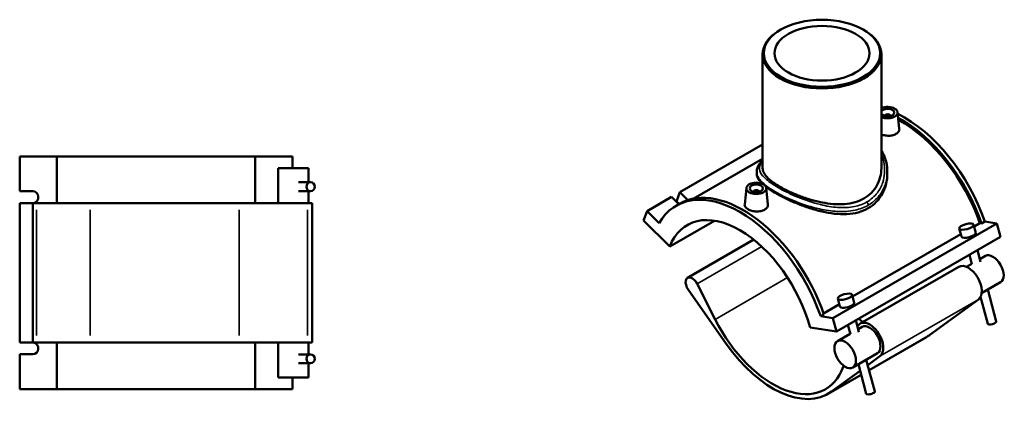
# Model space of a CAD drawing. Header units: millimetres. Extents: x -15 to 1139, y -66 to 1132.
# Tile 4 of 4: x 392 to 1139, y 835 to 1132. Entities that reach past the tile are written whole.
import ezdxf

# ---------------------------------------------------------------- set-up
doc = ezdxf.new("R2010")
doc.units = ezdxf.units.MM
doc.layers.add('Visible (ANSI)', color=7, linetype='Continuous', lineweight=50)
doc.layers.add('Visible Narrow (ANSI)', color=7, linetype='Continuous', lineweight=35)

msp = doc.modelspace()

# ---------------------------------------------------------------- linework, layer by layer
at = {"layer": 'Visible (ANSI)'}
for p, q in [((969.162, 1124.166), (968.523, 1123.795)), ((1031.769, 1124.166), (1032.408, 1123.795)), ((955.465, 1105.542), (955.465, 1019.239)), ((1045.465, 1105.542), (1045.465, 1019.239)), ((1057.732, 1061.632), (1059.057, 1049.268)), ((1048.246, 1058.913), (1048.246, 1058.727)), ((1052.246, 1058.913), (1052.246, 1058.727)), ((955.465, 1037.278), (892.819, 1001.202)), ((392.43, 1028.119), (420.621, 1028.119)), ((392.43, 1001.819), (392.43, 1028.119)), ((420.621, 1028.119), (420.621, 992.919)), ((420.621, 1028.119), (570.972, 1028.119)), ((570.972, 1028.119), (599.162, 1028.119)), ((570.972, 992.919), (570.972, 1028.119)), ((599.162, 1019.319), (599.162, 1028.119)), ((955.465, 1026.481), (902.887, 996.203)), ((611.316, 1019.319), (588.276, 1019.319)), ((588.276, 992.919), (588.276, 1019.319)), ((611.316, 1008.599), (611.316, 1019.319)), ((950.965, 1016.53), (950.965, 1014.972)), ((1049.965, 1016.53), (1049.965, 1014.972)), ((612.878, 1008.599), (603.736, 1008.599)), ((392.43, 1001.819), (402.297, 1001.819)), ((612.878, 1001.879), (603.736, 1001.879)), ((611.316, 992.919), (611.316, 1001.879)), ((890.11, 994.158), (892.819, 1001.202)), ((892.819, 1001.202), (898.854, 995.187)), ((943.199, 1004.299), (941.869, 991.894)), ((948.685, 1001.393), (948.685, 1001.58)), ((952.685, 1001.393), (952.685, 1001.58)), ((958.171, 1004.299), (959.496, 991.935)), ((402.297, 992.819), (392.43, 992.819)), ((392.43, 887.419), (392.43, 992.819)), ((405.279, 992.919), (402.433, 992.919)), ((402.433, 887.319), (402.433, 992.919)), ((405.279, 992.919), (445.958, 992.919)), ((558.698, 992.919), (445.958, 992.919)), ((558.698, 992.919), (610.579, 992.919)), ((614.196, 992.919), (610.579, 992.919)), ((614.196, 887.319), (614.196, 992.919)), ((886.455, 997.538), (867.858, 986.828)), ((891.927, 992.084), (886.455, 997.538)), ((892.094, 992.18), (890.11, 994.158)), ((865.149, 979.784), (867.858, 986.828)), ((867.858, 986.828), (876.994, 977.723)), ((889.884, 990.907), (892.373, 992.341)), ((865.149, 979.784), (885.083, 959.916)), ((885.083, 959.916), (919.098, 979.504)), ((1115.743, 975.061), (1120.177, 977.614)), ((1120.177, 977.614), (1121.448, 977.417)), ((1121.448, 977.417), (1123.937, 978.85)), ((1133.073, 977.434), (1123.937, 978.85)), ((1133.073, 977.434), (1008.622, 905.767)), ((1104.543, 973.598), (1106.168, 967.499)), ((1115.365, 976.482), (1116.99, 970.383)), ((1135.782, 967.27), (1133.073, 977.434)), ((948.685, 965.2), (898.569, 936.34)), ((1135.782, 967.27), (1011.331, 895.603)), ((1023.65, 922.028), (1105.695, 969.274)), ((1118.2, 957.145), (1120.557, 948.298)), ((1112.171, 953.673), (1114.064, 946.568)), ((1124.259, 952.865), (1119.995, 950.409)), ((1104.154, 944.611), (1029.483, 901.611)), ((1113.965, 946.937), (1109.919, 944.607)), ((1135.756, 932.899), (1121.417, 924.641)), ((899.125, 927.359), (927.889, 886.282)), ((919.474, 904.815), (905.882, 931.714)), ((1126.137, 927.36), (1132.548, 903.304)), ((1014.074, 914.466), (1012.449, 920.565)), ((1024.896, 917.35), (1023.271, 923.449)), ((1118.965, 919.938), (1082.279, 893.141)), ((1120.624, 921.951), (1126.055, 901.574)), ((1001.705, 909.39), (1013.601, 916.241)), ((999.486, 907.184), (1001.975, 908.617)), ((1008.622, 905.767), (999.486, 907.184)), ((1011.331, 895.603), (1008.622, 905.767)), ((1028.464, 895.265), (1026.106, 904.112)), ((991.397, 898.694), (1011.331, 895.603)), ((1021.97, 893.535), (1020.077, 900.64)), ((1030.921, 899.115), (1027.901, 897.376)), ((1021.872, 893.904), (1012.253, 888.365)), ((1079.719, 891.476), (1036.159, 866.391)), ((392.43, 887.419), (402.297, 887.419)), ((402.433, 887.319), (405.279, 887.319)), ((445.958, 887.319), (405.279, 887.319)), ((420.621, 887.319), (420.621, 852.119)), ((445.958, 887.319), (558.698, 887.319)), ((610.579, 887.319), (558.698, 887.319)), ((570.972, 852.119), (570.972, 887.319)), ((588.276, 860.919), (588.276, 887.319)), ((610.579, 887.319), (614.196, 887.319)), ((611.316, 878.359), (611.316, 887.319)), ((402.297, 878.419), (392.43, 878.419)), ((392.43, 852.119), (392.43, 878.419)), ((603.736, 878.359), (612.878, 878.359)), ((1042.418, 879.149), (1023.751, 868.399)), ((1040.454, 850.271), (1034.044, 874.326)), ((1035.131, 870.245), (1044.294, 876.939)), ((603.736, 871.639), (612.878, 871.639)), ((611.316, 860.919), (611.316, 871.639)), ((1007.608, 850.141), (1029.31, 865.993)), ((1016.82, 869.744), (1016.67, 869.324)), ((1033.961, 848.54), (1028.014, 870.854)), ((588.276, 860.919), (611.316, 860.919)), ((599.162, 852.119), (599.162, 860.919)), ((1030.129, 862.919), (1005.049, 848.476)), ((420.621, 852.119), (392.43, 852.119)), ((570.972, 852.119), (420.621, 852.119)), ((599.162, 852.119), (570.972, 852.119))]:
    msp.add_line(p, q, dxfattribs=at)
for centre, major_axis, ratio in [((1000.465, 1106.278), (-44.1, 0), 0.5758617), ((1000.465, 1106.278), (-36, 0), 0.5758617), ((612.878, 1005.239), (0, 3.36), 0.9396926), ((950.685, 1004.032), (-7.5, 0), 0.5758617), ((950.685, 1004.032), (-5, 0), 0.5758617), ((1109.954, 975.04), (-5.411, -1.442), 0.3434135), ((1017.86, 922.007), (-5.411, -1.442), 0.3434135), ((1018.002, 878.382), (-5.749, 9.983), 0.5780931), ((612.878, 874.999), (0, 3.36), 0.9396926)]:
    msp.add_ellipse(centre, major_axis=major_axis, ratio=ratio, dxfattribs=at)
for centre, major_axis, ratio, start_param, end_param in [((1000.465, 1105.542), (-45, 0), 0.5758617, 5.5016397, 10.2063236), ((1050.246, 1061.366), (7.5, 0), 0.5758617, 4.0213013, 8.5450693), ((1062.691, 978.602), (-48.356, 83.972), 0.5780931, 5.7430603, 5.7538444), ((1050.246, 1061.366), (-5, 0), 0.5758617, 0.2975301, 5.9856552), ((1050.246, 1058.913), (-2, 0), 0.5758617, 2.9729035, 6.4518745), ((1062.691, 978.602), (-48.356, 83.972), 0.5780931, 4.3938324, 5.57024), ((1060.202, 977.169), (48.356, -83.972), 0.5780931, 1.2522397, 2.3877567), ((1060.202, 977.169), (-47.408, 82.325), 0.5780931, 4.3961599, 5.5273074), ((402.297, 997.319), (0, 4.5), 0.9396926, 3.3528035, 6.2831853), ((938.24, 906.936), (-48.356, 83.972), 0.5780931, 4.3938324, 6.6056093), ((940.729, 908.369), (-48.356, 83.972), 0.5780931, 4.3938324, 6.2831853), ((950.685, 1001.58), (-2, 0), 0.5758617, 2.9729035, 6.4518745), ((402.297, 997.319), (0, -4.5), 0.9396926, 0, 0.0321152), ((938.24, 906.936), (-39.923, 69.327), 0.5780931, 4.2779904, 6.7214513), ((1111.579, 968.941), (5.411, 1.442), 0.3434135, 3.1415927, 6.2831853), ((1130.007, 942.882), (-5.749, 9.983), 0.5780931, 3.1415927, 6.2831853), ((1111.34, 932.132), (-7.186, 12.479), 0.5780931, 3.2044212, 6.2831853), ((902.062, 930.274), (-3.493, 6.066), 0.5780931, 4.6181579, 8.0061406), ((1019.485, 915.908), (-5.411, -1.442), 0.3434135, 0, 3.1415927), ((963.13, 921.269), (39.923, -69.327), 0.5780931, 4.6181579, 6.7418156), ((1036.669, 889.132), (7.186, -12.479), 0.5780931, 0.0628285, 3.5057767), ((1037.801, 964.269), (39.923, -69.327), 0.5780931, 5.3295096, 5.3898872), ((1129.301, 902.439), (3.247, 0.865), 0.3434135, 3.1415927, 6.2831853), ((1036.669, 889.132), (-5.749, 9.983), 0.5780931, 3.1415927, 6.2831853), ((1037.801, 964.269), (41.919, -72.793), 0.5780931, 0, 0.0628285), ((402.297, 882.919), (0, 4.5), 0.9396926, 6.2510701, 6.2831853), ((402.297, 882.919), (0, 4.5), 0.9396926, 3.1415927, 6.0719744), ((963.13, 921.269), (41.919, -72.793), 0.5780931, 4.864548, 6.3460138), ((1037.208, 849.406), (-3.247, -0.865), 0.3434135, 0, 3.1415927)]:
    msp.add_ellipse(centre, major_axis=major_axis, ratio=ratio, start_param=start_param, end_param=end_param, dxfattribs=at)
for points, knots in [([(1056.503, 1045.162), (1055.718, 1044.71), (1054.723, 1044.337), (1052.545, 1043.885), (1051.362, 1043.805), (1049.145, 1043.894), (1047.964, 1044.068), (1046.384, 1044.493), (1045.91, 1044.65), (1045.467, 1044.824)], [0, 0, 0, 0, 0.3329936, 0.3329936, 0.6659872, 0.6659872, 0.9986676, 0.9986676, 1.1496835, 1.1496835, 1.1496835, 1.1496835]), ([(1059.056, 1049.268), (1059.069, 1049.155), (1059.076, 1049.042), (1059.08, 1048.249), (1058.862, 1047.522), (1057.966, 1046.204), (1057.287, 1045.614), (1056.503, 1045.162)], [4.60475664, 4.60475664, 4.60475664, 4.60475664, 4.65940479, 4.65940479, 4.99239838, 4.99239838, 5.32539197, 5.32539197, 5.32539197, 5.32539197]), ([(1045.465, 1032.593), (1045.583, 1032.402), (1045.699, 1032.211), (1046.805, 1030.332), (1047.622, 1028.556), (1048.829, 1025.086), (1049.256, 1023.403), (1049.824, 1019.99), (1049.965, 1018.261), (1049.965, 1016.53)], [39.8012622, 39.8012622, 39.8012622, 39.8012622, 39.8822821, 39.8822821, 40.5914921, 40.5914921, 41.2260017, 41.2260017, 41.8605112, 41.8605112, 41.8605112, 41.8605112]), ([(950.965, 1016.53), (950.965, 1017.528), (951.137, 1018.522), (951.811, 1020.52), (952.339, 1021.514), (953.684, 1023.441), (954.509, 1024.377), (955.465, 1025.3)], [26.6372313, 26.6372313, 26.6372313, 26.6372313, 27.2402124, 27.2402124, 27.9060756, 27.9060756, 28.5924547, 28.5924547, 28.5924547, 28.5924547]), ([(955.274, 1007.449), (955.063, 1007.646), (954.859, 1007.842), (953.413, 1009.284), (952.476, 1010.49), (951.253, 1012.804), (950.965, 1013.913), (950.965, 1014.972)], [9.3804797, 9.3804797, 9.3804797, 9.3804797, 9.5296948, 9.5296948, 10.4814055, 10.4814055, 11.4331163, 11.4331163, 11.4331163, 11.4331163]), ([(1045.465, 1019.239), (1045.465, 1017.08), (1045.201, 1014.838), (1044.082, 1010.42), (1043.227, 1008.244), (1040.95, 1004.18), (1039.526, 1002.289), (1036.21, 998.961), (1034.318, 997.524), (1030.253, 995.184), (1027.965, 994.212), (1023.008, 992.777), (1020.339, 992.311), (1014.799, 991.874), (1011.923, 991.901), (1006.153, 992.352), (1003.26, 992.775), (997.676, 993.874), (994.784, 994.588), (989.013, 996.282), (986.134, 997.261), (980.588, 999.38), (977.918, 1000.521), (972.961, 1002.856), (970.675, 1004.05), (966.617, 1006.387), (964.725, 1007.599), (961.408, 1010.028), (959.982, 1011.246), (957.704, 1013.633), (956.848, 1014.805), (955.729, 1017.079), (955.465, 1018.181), (955.465, 1019.239)], [10.3357121, 10.3357121, 10.3357121, 10.3357121, 11.1980503, 11.1980503, 12.0603885, 12.0603885, 12.9227268, 12.9227268, 13.785065, 13.785065, 14.6474033, 14.6474033, 15.5097415, 15.5097415, 16.3720798, 16.3720798, 17.234418, 17.234418, 18.0952129, 18.0952129, 18.9560078, 18.9560078, 19.8168027, 19.8168027, 20.6775976, 20.6775976, 21.5383924, 21.5383924, 22.3991873, 22.3991873, 23.2599822, 23.2599822, 24.1207771, 24.1207771, 24.1207771, 24.1207771]), ([(1049.965, 1014.972), (1049.965, 1012.505), (1049.677, 1009.94), (1048.452, 1004.882), (1047.517, 1002.39), (1045.02, 997.744), (1043.457, 995.587), (1039.806, 991.813), (1037.718, 990.199), (1035.467, 988.903)], [26.6856628, 26.6856628, 26.6856628, 26.6856628, 27.6405204, 27.6405204, 28.595378, 28.595378, 29.5502356, 29.5502356, 30.5050931, 30.5050931, 30.5050931, 30.5050931]), ([(1035.467, 988.903), (1033.217, 987.607), (1030.687, 986.562), (1025.22, 985.084), (1022.281, 984.65), (1016.191, 984.351), (1013.033, 984.485), (1006.703, 985.193), (1003.53, 985.765), (997.411, 987.167), (994.242, 988.048), (987.909, 990.086), (984.745, 991.241), (978.643, 993.702), (975.701, 995.01), (970.232, 997.653), (967.707, 998.988), (963.221, 1001.571), (961.133, 1002.893), (958.811, 1004.552), (958.335, 1004.905), (957.878, 1005.256)], [0, 0, 0, 0, 0.9548576, 0.9548576, 1.9097152, 1.9097152, 2.8645727, 2.8645727, 3.8194303, 3.8194303, 4.7711411, 4.7711411, 5.7228518, 5.7228518, 6.6745625, 6.6745625, 7.6262733, 7.6262733, 8.577984, 8.577984, 8.8361548, 8.8361548, 8.8361548, 8.8361548]), ([(956.942, 987.828), (956.157, 987.377), (955.163, 987.004), (952.985, 986.552), (951.801, 986.471), (949.585, 986.56), (948.404, 986.735), (946.23, 987.32), (945.238, 987.729), (943.67, 988.632), (942.989, 989.186), (942.083, 990.374), (941.858, 991.01), (941.854, 991.7), (941.859, 991.797), (941.87, 991.894)], [2.662696, 2.662696, 2.662696, 2.662696, 2.9956896, 2.9956896, 3.3286832, 3.3286832, 3.6613636, 3.6613636, 3.994044, 3.994044, 4.3267244, 4.3267244, 4.6594048, 4.6594048, 4.7126758, 4.7126758, 4.7126758, 4.7126758]), ([(959.496, 991.935), (959.508, 991.822), (959.515, 991.709), (959.519, 990.916), (959.301, 990.189), (958.405, 988.871), (957.727, 988.28), (956.942, 987.828)], [7.26745263, 7.26745263, 7.26745263, 7.26745263, 7.32210077, 7.32210077, 7.65509436, 7.65509436, 7.98808795, 7.98808795, 7.98808795, 7.98808795])]:
    msp.add_open_spline(points, degree=3, knots=knots, dxfattribs=at)
at = {"layer": 'Visible Narrow (ANSI)'}
for p, q in [((405.279, 892.599), (405.279, 987.639)), ((445.958, 892.599), (445.958, 987.639)), ((558.698, 987.639), (558.698, 892.599)), ((610.579, 892.599), (610.579, 987.639)), ((954.836, 959.905), (905.882, 931.714)), ((974.383, 936.435), (919.474, 904.815)), ((1118.965, 919.938), (1044.294, 876.939)), ((1036.114, 866.556), (1082.279, 893.141)), ((1007.608, 850.141), (1030.085, 863.084))]:
    msp.add_line(p, q, dxfattribs=at)
msp.add_ellipse((1033.558, 992.332), major_axis=(-1.347, 2.34), ratio=0.5780931, start_param=3.9289245, end_param=4.9910776, dxfattribs=at)
for points, knots in [([(1034.488, 993.725), (1031.677, 992.106), (1028.495, 990.947), (1021.052, 989.436), (1016.706, 989.26), (1008.025, 989.889), (1003.703, 990.631), (993.498, 993.105), (987.606, 995.1), (977.159, 999.374), (972.537, 1001.595), (964.881, 1005.865), (961.753, 1007.907), (956.763, 1011.91), (954.963, 1013.863), (952.852, 1017.794), (952.708, 1019.758), (953.931, 1022.732), (954.581, 1023.732), (955.469, 1024.752)], [15.2232927, 15.2232927, 15.2232927, 15.2232927, 16.4380236, 16.4380236, 17.8691908, 17.8691908, 19.2130597, 19.2130597, 21.0447713, 21.0447713, 22.6748723, 22.6748723, 24.1625021, 24.1625021, 25.7175141, 25.7175141, 27.4340408, 27.4340408, 28.2930081, 28.2930081, 28.2930081, 28.2930081]), ([(1045.464, 1029.475), (1046.464, 1027.212), (1047.162, 1024.829), (1048.296, 1017.779), (1047.932, 1012.988), (1045.547, 1005.748), (1044.187, 1003.091), (1040.314, 997.928), (1037.637, 995.538), (1034.488, 993.725)], [40.343054, 40.343054, 40.343054, 40.343054, 41.3102346, 41.3102346, 43.1504708, 43.1504708, 44.3092627, 44.3092627, 45.669878, 45.669878, 45.669878, 45.669878]), ([(950.966, 1016.529), (950.966, 1015.372), (951.253, 1014.207), (952.805, 1011.008), (954.613, 1008.926), (959.691, 1004.715), (962.897, 1002.593), (970.78, 998.213), (975.558, 995.966), (986.389, 991.706), (992.515, 989.758), (1003.155, 987.415), (1007.669, 986.744), (1016.754, 986.285), (1021.313, 986.561), (1029.139, 988.268), (1032.494, 989.521), (1035.467, 991.233)], [-26.6372313, -26.6372313, -26.6372313, -26.6372313, -25.7175141, -25.7175141, -24.1625021, -24.1625021, -22.6748723, -22.6748723, -21.0447713, -21.0447713, -19.2130597, -19.2130597, -17.8691908, -17.8691908, -16.4380236, -16.4380236, -15.2232927, -15.2232927, -15.2232927, -15.2232927]), ([(1035.467, 991.233), (1038.798, 993.151), (1041.644, 995.644), (1045.787, 1000.991), (1047.257, 1003.73), (1049.399, 1009.805), (1049.965, 1013.173), (1049.965, 1016.529)], [-45.669878, -45.669878, -45.669878, -45.669878, -44.3092627, -44.3092627, -43.1504708, -43.1504708, -41.8605112, -41.8605112, -41.8605112, -41.8605112])]:
    msp.add_open_spline(points, degree=3, knots=knots, dxfattribs=at)

doc.saveas('drawing.dxf')
